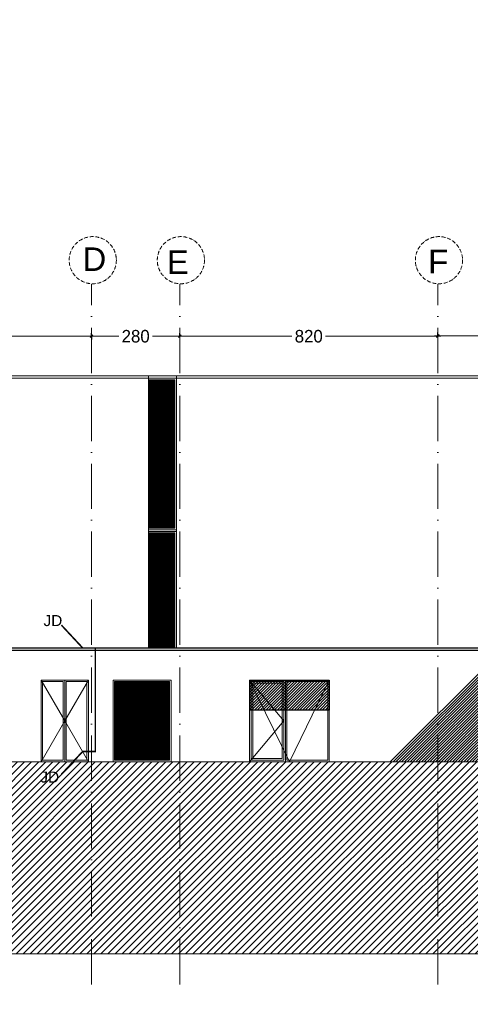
# Model space of a CAD drawing. Header units: centimetres. Extents: x 100159 to 737697, y -50084 to 234864.
# Tile 103 of 165: x 401976 to 403408, y -18633 to -15501. Entities that reach past the tile are written whole.
import ezdxf

# ---------------------------------------------------------------- set-up
doc = ezdxf.new("R2010")
doc.units = ezdxf.units.CM
for name, pattern in [('00 Caché', [0.375, 0.25, -0.125]), ('ACAD_ISO10W100', [18, 12, -3, 0, -3]), ('CACHEX2', [19.05, 12.7, -6.35])]:
    doc.linetypes.add(name, pattern=pattern)
doc.layers.get('0').update_dxf_attribs({"lineweight": 5})
doc.layers.get('Defpoints').update_dxf_attribs({"true_color": 0xc4a8c7})
for name, color, linetype, lineweight in [('40', 8, 'CACHEX2', 5), ('DDL- MENUISERIES EXT', 8, 'Continuous', 5), ('DDL- STRUCTURE', 5, 'Continuous', 5), ('DDL-HAB-COTES', 161, 'Continuous', 9), ('DDL-HACHURES', 252, 'Continuous', 13), ('DDL-HACHURES POCHAGE GRIS', 251, 'Continuous', 5), ('DDL-TRAIT AXES', 1, 'ACAD_ISO10W100', 5), ('TRAIT DE COUPE', 3, 'Continuous', 9)]:
    doc.layers.add(name, color=color, linetype=linetype, lineweight=lineweight)
doc.layers.add('DDL-HACHURES OMBRES', color=252, linetype='Continuous')
doc.layers.add('DDL-TRAIT FIN', color=8, linetype='Continuous')
doc.layers.add('DDL-TRAIT TRES FIN', color=7, linetype='Continuous', lineweight=5, true_color=0x656565)
doc.styles.add('Century Gothic', font='GOTHIC.TTF')
doc.styles.get("Standard").update_dxf_attribs({"font": 'arial.ttf'})
doc.dimstyles.new('C100 cm', dxfattribs={"dimscale": 100, "dimtxt": 0.2, "dimasz": 0.085, "dimexe": 0.1, "dimexo": 0.0625, "dimgap": 0.09, "dimtad": 0, "dimdec": 0, "dimzin": 0, "dimdsep": 46, "dimtxsty": 'Century Gothic', "dimblk": 'OBLIQUE', "dimcen": 0.09, "dimdle": 0.1, "dimclrd": 256, "dimclrt": 256, "dimadec": 0, "dimazin": 0, "dimtfac": 1, "dimtdec": 0, "dimtofl": 0, "dimtmove": 2, "dimatfit": 2, "dimfxl": 0.15, "dimfxlon": 1, "dimtolj": 1, "dimtzin": 0, "dimlwd": -1, "dimarcsym": 0})
pattern_1 = [(45, (200123.2955, 93393.58), (-2.24506403, 2.24506403), [])]

# ---------------------------------------------------------------- blocks, each defined once
blk = doc.blocks.new('OMBRE FACADE Ouest')
at = {"layer": 'DDL-HACHURES OMBRES', "lineweight": -3}
h = blk.add_hatch(dxfattribs=at)
h.set_pattern_fill('ANSI31', color=256, scale=2, angle=270)
h.set_pattern_definition([(315, (9, -13.802), (4.49012806, 4.49012806), [])])
h.paths.add_polyline_path([(178491.4, -28785.7), (178271.5, -28576.8), (178128.1, -28576.8), (178128.1, -28785.7)])
h = blk.add_hatch(dxfattribs=at)
h.set_pattern_fill('ANSI31', color=256, scale=2, angle=270)
h.paths.add_polyline_path([(178292.9, -30144.4), (178388.4, -30144.4), (178388.4, -30397.4), (178292.9, -30397.4)])
h = blk.add_hatch(dxfattribs=at)
h.set_pattern_fill('ANSI31', color=256, scale=2, angle=270)
h.set_pattern_definition([(315, (0.1424, 122.2065), (4.49012806, 4.49012806), [])])
h.paths.add_polyline_path([(178490.6, -30952.1), (178128.6, -30590.1), (178128.6, -31074.3), (178490.4, -31074.3), (178490.6, -30952.2)])
blk.add_lwpolyline([(178292.9, -30144.4), (178388.4, -30144.4), (178388.4, -30397.4), (178292.9, -30397.4)], close=True, dxfattribs=at)
blk = doc.blocks.new('_Oblique')
at = {"color": 0, "linetype": 'ByBlock', "lineweight": -2}
blk.add_line((-0.5, -0.5), (0.5, 0.5), dxfattribs=at)
blk = doc.blocks.new('*D340')
at = {"layer": 'DDL-HAB-COTES', "color": 0, "lineweight": -2, "transparency": 16777216}
for p, q in [((401384.7, -16508), (401384.7, -16498)), ((402204.8, -16508), (402204.8, -16518))]:
    blk.add_line(p, q, dxfattribs=at)
at = {"layer": 'DDL-HAB-COTES', "transparency": 16777216}
for p, q in [((401374.7, -16508), (401741.3, -16508)), ((402214.8, -16508), (401848.2, -16508))]:
    blk.add_line(p, q, dxfattribs=at)
at = {"layer": 'Defpoints', "color": 0, "transparency": 16777216}
for p in [(402204.8, -16422), (401384.7, -16508), (402204.8, -16508)]:
    blk.add_point(p, dxfattribs=at)
at = {"layer": 'DDL-HAB-COTES', "transparency": 16777216, "xscale": 8.5, "yscale": 8.5, "zscale": 8.5, "rotation": 180}
blk.add_blockref('_Oblique', (401384.7, -16508), dxfattribs=at)
at = {"layer": 'DDL-HAB-COTES', "transparency": 16777216, "xscale": 8.5, "yscale": 8.5, "zscale": 8.5}
blk.add_blockref('_Oblique', (402204.8, -16508), dxfattribs=at)
at = {"layer": 'DDL-HAB-COTES', "lineweight": -3, "transparency": 16777216, "insert": (401794.8, -16508), "char_height": 40, "attachment_point": 5, "style": 'Century Gothic'}
blk.add_mtext('\\A1;820', dxfattribs=at)
blk = doc.blocks.new('*D337')
at = {"layer": 'DDL-HAB-COTES', "color": 0, "lineweight": -2, "transparency": 16777216}
for p, q in [((402204.8, -16508), (402204.8, -16498)), ((402484.9, -16508), (402484.9, -16498))]:
    blk.add_line(p, q, dxfattribs=at)
at = {"layer": 'DDL-HAB-COTES', "transparency": 16777216}
for p, q in [((402194.8, -16508), (402291.3, -16508)), ((402494.9, -16508), (402398.4, -16508))]:
    blk.add_line(p, q, dxfattribs=at)
at = {"layer": 'Defpoints', "color": 0, "transparency": 16777216}
for p in [(402204.8, -16508), (402484.9, -16508), (402484.9, -17163.4)]:
    blk.add_point(p, dxfattribs=at)
at = {"layer": 'DDL-HAB-COTES', "transparency": 16777216, "xscale": 8.5, "yscale": 8.5, "zscale": 8.5, "rotation": 180}
blk.add_blockref('_Oblique', (402204.8, -16508), dxfattribs=at)
at = {"layer": 'DDL-HAB-COTES', "transparency": 16777216, "xscale": 8.5, "yscale": 8.5, "zscale": 8.5}
blk.add_blockref('_Oblique', (402484.9, -16508), dxfattribs=at)
at = {"layer": 'DDL-HAB-COTES', "lineweight": -3, "transparency": 16777216, "insert": (402344.9, -16508), "char_height": 40, "attachment_point": 5, "style": 'Century Gothic'}
blk.add_mtext('\\A1;280', dxfattribs=at)
blk = doc.blocks.new('*D338')
at = {"layer": 'DDL-HAB-COTES', "color": 0, "lineweight": -2, "transparency": 16777216}
for p, q in [((402484.9, -16508), (402484.9, -16498)), ((403305.1, -16508), (403305.1, -16498))]:
    blk.add_line(p, q, dxfattribs=at)
at = {"layer": 'DDL-HAB-COTES', "transparency": 16777216}
for p, q in [((402474.9, -16508), (402841.5, -16508)), ((403315.1, -16508), (402948.4, -16508))]:
    blk.add_line(p, q, dxfattribs=at)
at = {"layer": 'Defpoints', "color": 0, "transparency": 16777216}
for p in [(403305.1, -16508), (402484.9, -17163.4), (403305.1, -17163.4)]:
    blk.add_point(p, dxfattribs=at)
at = {"layer": 'DDL-HAB-COTES', "transparency": 16777216, "xscale": 8.5, "yscale": 8.5, "zscale": 8.5, "rotation": 180}
blk.add_blockref('_Oblique', (402484.9, -16508), dxfattribs=at)
at = {"layer": 'DDL-HAB-COTES', "transparency": 16777216, "xscale": 8.5, "yscale": 8.5, "zscale": 8.5}
blk.add_blockref('_Oblique', (403305.1, -16508), dxfattribs=at)
at = {"layer": 'DDL-HAB-COTES', "lineweight": -3, "transparency": 16777216, "insert": (402895, -16508), "char_height": 40, "attachment_point": 5, "style": 'Century Gothic'}
blk.add_mtext('\\A1;820', dxfattribs=at)
blk = doc.blocks.new('*D341')
at = {"layer": 'DDL-HAB-COTES', "transparency": 16777216}
for p, q in [((403295.1, -16506.2), (403432.9, -16506.2)), ((403677.3, -16506.2), (403539.5, -16506.2))]:
    blk.add_line(p, q, dxfattribs=at)
at = {"layer": 'DDL-HAB-COTES', "color": 0, "lineweight": -2, "transparency": 16777216}
for p, q in [((403305.1, -16506.2), (403305.1, -16496.2)), ((403667.3, -16506.2), (403667.3, -16516.2))]:
    blk.add_line(p, q, dxfattribs=at)
at = {"layer": 'Defpoints', "color": 0, "transparency": 16777216}
for p in [(403667.3, -16357.4), (403667.3, -16506.2), (403305.1, -17163.4)]:
    blk.add_point(p, dxfattribs=at)
at = {"layer": 'DDL-HAB-COTES', "transparency": 16777216, "xscale": 8.5, "yscale": 8.5, "zscale": 8.5, "rotation": 180}
blk.add_blockref('_Oblique', (403305.1, -16506.2), dxfattribs=at)
at = {"layer": 'DDL-HAB-COTES', "transparency": 16777216, "xscale": 8.5, "yscale": 8.5, "zscale": 8.5}
blk.add_blockref('_Oblique', (403667.3, -16506.2), dxfattribs=at)
at = {"layer": 'DDL-HAB-COTES', "transparency": 16777216, "insert": (403486.2, -16506.2), "char_height": 40, "attachment_point": 5, "style": 'Century Gothic'}
blk.add_mtext('\\A1;362', dxfattribs=at)

msp = doc.modelspace()

# ---------------------------------------------------------------- hatches: boundary and pattern name
at = {"layer": 'DDL- MENUISERIES EXT', "lineweight": 5, "true_color": 0x7aafdf}
h = msp.add_hatch(dxfattribs=at)
h.set_pattern_fill('ANSI31', color=143)
h.set_pattern_definition(pattern_1)
h.paths.add_polyline_path([(402469.75, -16646.587), (402469.75, -17118.587), (402385.497, -17118.587), (402385.497, -16646.587)])
h = msp.add_hatch(dxfattribs=at)
h.set_pattern_fill('ANSI31', color=143)
h.set_pattern_definition(pattern_1)
h.paths.add_polyline_path([(402469.75, -17133.587), (402469.75, -17499.587), (402385.343, -17499.599), (402385.343, -17133.599)])
h = msp.add_hatch(dxfattribs=at)
h.set_pattern_fill('ANSI31', color=143)
h.set_pattern_definition([(45, (372562.849, -195990.0037), (-2.24506403, 2.24506403), [])])
h.paths.add_polyline_path([(402277.979, -17856.587), (402277.979, -17606.587), (402452.979, -17606.587), (402452.979, -17856.587)])
at = {"layer": 'DDL-HACHURES'}
h = msp.add_hatch(dxfattribs=at)
h.set_pattern_fill('ANSI31', color=256, scale=5, angle=180)
h.set_pattern_definition([(315, (487101.846, -21236.112), (11.2253202, 11.2253202), [])])
edge = h.paths.add_edge_path()
edge.add_line((428241.223, -20411.342), (430732.326, -20411.377))
edge.add_line((430732.326, -20411.377), (430732.469, -20542.781))
edge.add_line((430732.469, -20542.781), (430771.842, -20569.512))
edge.add_line((430771.842, -20569.512), (430771.842, -20447.377))
edge.add_line((430771.842, -20447.377), (431572.594, -20447.377))
edge.add_line((431572.594, -20447.377), (431572.594, -20557.358))
edge.add_line((431572.594, -20557.358), (431592.594, -20570.936))
edge.add_line((431592.594, -20570.936), (431592.594, -20447.377))
edge.add_line((431592.594, -20447.377), (431852.489, -20447.377))
edge.add_line((431852.489, -20447.377), (431852.489, -20557.286))
edge.add_line((431852.489, -20557.286), (431872.594, -20570.512))
edge.add_line((431872.594, -20570.512), (431872.594, -20447.377))
edge.add_line((431872.594, -20447.377), (432672.944, -20447.377))
edge.add_line((432672.944, -20447.377), (432672.944, -20556.215))
edge.add_line((432672.944, -20556.215), (432712.53, -20583.09))
edge.add_line((432712.53, -20583.09), (432712.53, -20413.377))
edge.add_line((432712.53, -20413.377), (432730.53, -20413.377))
edge.add_line((432730.53, -20413.377), (432730.53, -20431.377))
edge.add_line((432730.53, -20431.377), (432952.464, -20432.308))
edge.add_line((432952.464, -20432.308), (432952.464, -20471.377))
edge.add_line((432952.464, -20471.377), (432972.464, -20471.377))
edge.add_line((432972.464, -20471.377), (432972.464, -20431.377))
edge.add_line((432972.464, -20431.377), (433251.467, -20430.076))
edge.add_line((433251.467, -20430.076), (433251.467, -20605.165))
edge.add_line((433251.467, -20605.165), (433271.467, -20596.83))
edge.add_line((433271.467, -20596.83), (433271.467, -20431.377))
edge.add_line((433271.467, -20431.377), (433772.53, -20431.377))
edge.add_line((433772.53, -20431.377), (433772.53, -20596.83))
edge.add_line((433772.53, -20596.83), (433792.53, -20603.864))
edge.add_line((433792.53, -20603.864), (433792.53, -20431.377))
edge.add_line((433792.53, -20431.377), (433812.532, -20431.377))
edge.add_line((433812.532, -20431.377), (433812.532, -20471.377))
edge.add_line((433812.532, -20471.377), (433832.532, -20471.377))
edge.add_line((433832.532, -20471.377), (433832.532, -20411.377))
edge.add_line((433832.532, -20411.377), (434044.531, -20411.377))
edge.add_line((434044.531, -20411.377), (434044.531, -20426.377))
edge.add_line((434044.531, -20426.377), (435404.807, -20480.764))
edge.add_line((435404.807, -20480.764), (435404.807, -20469.769))
edge.add_line((435404.807, -20469.769), (435547.248, -20477.825))
edge.add_line((435547.248, -20477.825), (435546.926, -20489.675))
edge.add_line((435546.926, -20489.675), (437193.368, -20551.115))
edge.add_line((437193.368, -20551.115), (437732.1, -20616.411))
edge.add_line((437732.1, -20616.411), (437732.1, -20631.411))
edge.add_line((437732.1, -20631.411), (438339.416, -20630.913))
edge.add_line((438339.416, -20630.913), (438339.416, -20615.913))
edge.add_line((438339.416, -20615.913), (438805.023, -20610.193))
edge.add_line((438805.023, -20610.193), (438811.747, -21068.427))
edge.add_line((438811.747, -21068.427), (421995.953, -21014.17))
edge.add_line((421995.953, -21014.17), (423667.654, -20634.342))
edge.add_arc((423727.96, -20641.842), 60.77, 172.910732, 187.089266)
edge.add_arc((424337.298, -76079283.802), 76058634.463, 89.99949554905, 90.00050445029, ccw=False)
edge.add_line((425006.944, -20649.342), (425006.944, -20612.039))
edge.add_line((425006.944, -20612.039), (425953.543, -20512.039))
edge.add_line((425953.543, -20512.039), (428241.223, -20411.342))
h = msp.add_hatch(dxfattribs=at)
h.set_pattern_fill('ANSI31', color=256, scale=5, angle=450)
h.set_pattern_definition([(225, (346965.303, 90844.413), (11.2253202, -11.2253202), [])])
h.paths.add_polyline_path([(411774.86, -18011.575), (411439.171, -18011.575), (411439.171, -18026.575), (410621.604, -18026.575), (410621.604, -18011.575), (409972.147, -17723.575), (409231.807, -17861.575), (409231.807, -17876.575), (408932.149, -17876.575), (408932.149, -17861.575), (406406.726, -17861.575), (406406.726, -17876.575), (406129.882, -17876.575), (406129.882, -17861.586), (399983.522, -17861.587), (399984.017, -17876.591), (398863.111, -17876.591), (398863.111, -17861.593), (398714.133, -17861.59), (398714.133, -17876.593), (394303.959, -17876.593), (394303.959, -18472.162), (412099.056, -18472.162)])

# ---------------------------------------------------------------- linework, layer by layer
msp.add_lwpolyline([(400234.75, -17861.587), (400234.75, -17370.6), (401134.686, -17370.6), (401134.684, -17861.586), (401354.794, -17861.586), (401354.794, -17499.587), (403637.114, -17499.587)])
at = {"layer": '40', "linetype": 'Continuous'}
for points in [[(401348.523, -17861.587), (401348.523, -17499.587), (403637.204, -17499.587), (403637.204, -17861.587)], [(402044.207, -17861.587), (402044.207, -17601.587), (402119.475, -17601.587), (402119.475, -17861.587)], [(402119.475, -17861.587), (402119.475, -17601.587), (402194.743, -17601.587), (402194.743, -17861.587)], [(402272.979, -17861.587), (402272.979, -17601.587), (402457.979, -17601.587), (402457.979, -17861.587)], [(402960.204, -17861.587), (402960.204, -17601.587), (402707.204, -17601.587), (402707.204, -17861.587)], [(402707.204, -17861.587), (402707.204, -17601.587), (402820.704, -17601.587), (402820.704, -17861.587)], [(402820.704, -17861.587), (402820.704, -17601.587), (402960.204, -17601.587), (402960.204, -17861.587)], [(402049.207, -17856.587), (402049.207, -17606.587), (402114.475, -17606.587), (402114.475, -17856.587)], [(402124.475, -17856.587), (402124.475, -17606.587), (402189.743, -17606.587), (402189.743, -17856.587)], [(402277.979, -17856.587), (402277.979, -17606.587), (402452.979, -17606.587), (402452.979, -17856.587)], [(402712.204, -17856.587), (402712.204, -17606.587), (402815.504, -17606.587), (402815.504, -17856.587)], [(402717.204, -17851.587), (402717.204, -17611.587), (402810.504, -17611.587), (402810.504, -17851.587)], [(402825.704, -17856.587), (402825.704, -17606.587), (402955.204, -17606.587), (402955.204, -17856.587)]]:
    msp.add_lwpolyline(points, close=True, dxfattribs=at)
for points in [[(403637.204, -17499.587), (401354.794, -17499.587)], [(402044.207, -17861.587), (402119.475, -17731.587), (402044.207, -17601.587)], [(402194.743, -17601.587), (402119.475, -17731.587), (402194.743, -17861.587)], [(402707.204, -17861.587), (402815.504, -17731.587), (402707.204, -17601.587)], [(402707.204, -17601.587), (402833.704, -17861.587), (402960.204, -17601.587)]]:
    msp.add_lwpolyline(points, dxfattribs=at)
at = {"layer": 'DDL- STRUCTURE'}
msp.add_lwpolyline([(411774.86, -18011.575), (411439.171, -18011.575), (411439.171, -18026.575), (410621.604, -18026.575), (410621.604, -18011.575), (409972.147, -17723.575), (409231.807, -17861.575), (409231.807, -17876.575), (408932.149, -17876.575), (408932.149, -17861.575), (406406.726, -17861.575), (406406.726, -17876.575), (406129.882, -17876.575), (406129.882, -17861.586), (399983.522, -17861.587), (399984.017, -17876.591), (398863.111, -17876.591), (398863.111, -17861.593), (398714.133, -17861.59), (398714.133, -17876.593), (394303.959, -17876.593), (394303.959, -18472.162), (412099.056, -18472.162)], close=True, dxfattribs=at)
at = {"layer": 'DDL-TRAIT AXES', "ltscale": 12}
for p, q in [((402204.829, -18570), (402204.829, -16341.845)), ((402484.906, -18570), (402484.906, -16341.844)), ((403305.063, -18570), (403305.063, -16341.844))]:
    msp.add_line(p, q, dxfattribs=at)
at = {"layer": 'DDL-TRAIT AXES'}
for centre in [(402208.588, -16265.858), (402488.666, -16265.858), (403308.822, -16265.858)]:
    msp.add_circle(centre, 75, dxfattribs=at)
at = {"layer": 'DDL-TRAIT FIN'}
msp.add_lwpolyline([(405871.251, -17499.587), (405871.251, -17507.587), (401348.523, -17507.587), (401348.523, -17499.587)], close=True, dxfattribs=at)
at = {"layer": 'DDL-TRAIT TRES FIN', "linetype": 'Continuous'}
for points in [[(402385.497, -17499.599), (402385.497, -16633.599), (400234.75, -16633.587), (400234.75, -17370.6)], [(400234.75, -16641.587), (403514.997, -16641.587)], [(402364.81, -16633.587), (402474.328, -16633.587), (402474.328, -17499.654), (402364.81, -17499.587)], [(402364.81, -16641.587), (402474.328, -16641.587), (402474.328, -17123.587), (402385.462, -17123.599)], [(402415.076, -16633.587), (403514.997, -16633.587), (403514.997, -17499.587), (402415.076, -17499.587)], [(402385.462, -17128.599), (402474.328, -17128.587), (402474.328, -17499.587)], [(402385.497, -17499.587), (402385.497, -17133.587), (402469.75, -17133.587), (402469.75, -17499.587)]]:
    msp.add_lwpolyline(points, dxfattribs=at)
msp.add_lwpolyline([(402469.75, -16646.587), (402469.75, -17118.587), (402385.497, -17118.587), (402385.497, -16646.587)], close=True, dxfattribs=at)
at = {"layer": 'TRAIT DE COUPE', "linetype": '00 Caché', "ltscale": 100, "const_width": 5}
for points in [[(402108.88, -17426.757), (402176.639, -17499.587), (402216.709, -17499.587), (402216.706, -17681.306)], [(402108.92, -17901.498), (402176.679, -17828.668), (402216.75, -17828.668), (402216.706, -17681.306)]]:
    msp.add_lwpolyline(points, dxfattribs=at)

# ---------------------------------------------------------------- block references
at = {"layer": 'DDL-HACHURES POCHAGE GRIS', "rotation": 90}
msp.add_blockref('OMBRE FACADE Ouest', (372562.849, -195990.146), dxfattribs=at)

# ---------------------------------------------------------------- texts
at = {"layer": 'DDL-TRAIT AXES', "char_height": 75, "attachment_point": 9}
for s, insert in [('{\\fSwis721 Lt BT|b0|i0|c0|p34;D}', (402251.519, -16300.157)), ('{\\fSwis721 Lt BT|b0|i0|c0|p34;E}', (402514.01, -16309.707)), ('{\\fSwis721 Lt BT|b0|i0|c0|p34;F}', (403338.288, -16307.885))]:
    msp.add_mtext_dynamic_manual_height_columns(s, width=107.612, gutter_width=12.5, heights=[0], dxfattribs=dict(at, insert=insert))
at = {"layer": 'TRAIT DE COUPE', "linetype": '00 Caché', "ltscale": 100, "char_height": 35}
for insert, attachment_point in [((402111.74, -17430.43), 9), ((402101.605, -17892.686), 3)]:
    msp.add_mtext_dynamic_manual_height_columns('{\\fSwis721 Lt BT|b0|i0|c0|p34;JD}', width=107.612, gutter_width=12.5, heights=[0], dxfattribs=dict(at, insert=insert, attachment_point=attachment_point))

# ---------------------------------------------------------------- dimensions: what is measured, and where the dimension line sits
at = {"layer": 'DDL-HAB-COTES'}
dim = msp.add_linear_dim(base=(403667.27, -16506.18), p1=(403305.063, -17163.445), p2=(403667.27, -16357.357), angle=180, dimstyle='C100 cm', override={"dimtxt": 0.4, "dimfxl": 0}, dxfattribs=at)
dim.commit()
dim.dimension.update_dxf_attribs({"geometry": '*D341', "text_midpoint": (403486.167, -16506.18)})
at = {"layer": 'DDL-HAB-COTES', "lineweight": -3}
for base, p1, p2, picture, middle in [((402204.829, -16508.041), (401384.75, -16508.041), (402204.829, -16422.038), '*D340', (401794.789, -16508.041)), ((402484.899, -16508.041), (402204.829, -16508.041), (402484.899, -17163.445), '*D337', (402344.864, -16508.041)), ((403305.063, -16508.041), (402484.906, -17163.445), (403305.063, -17163.445), '*D338', (402894.985, -16508.041))]:
    dim = msp.add_linear_dim(base=base, p1=p1, p2=p2, angle=180, dimstyle='C100 cm', override={"dimtxt": 0.4, "dimfxl": 0}, dxfattribs=at)
    dim.commit()
    dim.dimension.update_dxf_attribs({"geometry": picture, "text_midpoint": middle})

doc.saveas('drawing.dxf')
